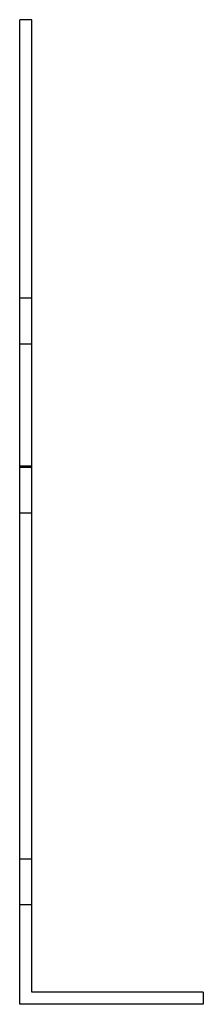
# Model space of a CAD drawing. Header units: millimetres. Extents: x -30 to 30, y -161 to 161.
import ezdxf

# ---------------------------------------------------------------- set-up
doc = ezdxf.new("R2010")
doc.units = ezdxf.units.MM
doc.layers.add('HIDDEN', color=7, linetype='Continuous')
doc.layers.add('THICK', color=7, linetype='Continuous')

msp = doc.modelspace()

# ---------------------------------------------------------------- linework, layer by layer
at = {"layer": 'HIDDEN'}
for p, q in [((-30, 161), (-30, 161)), ((-30, 161), (-30, 161)), ((-26, 161), (-26, 161)), ((-26, 161), (-26, 161)), ((-26, 69.92), (-30, 69.92)), ((-26, 69.92), (-30, 69.92)), ((-26, 54.92), (-30, 54.92)), ((-26, 54.92), (-30, 54.92)), ((-26, 15), (-30, 15)), ((-26, 14.6), (-30, 14.6)), ((-26, 14.6), (-30, 14.6)), ((-26, -0.4), (-30, -0.4)), ((-26, -0.4), (-30, -0.4)), ((-26, -113.5), (-30, -113.5)), ((-26, -113.5), (-30, -113.5)), ((-26, -113.5), (-30, -113.5)), ((-26, -113.5), (-30, -113.5)), ((-26, -128.5), (-30, -128.5)), ((-26, -128.5), (-30, -128.5)), ((-26, -128.5), (-30, -128.5)), ((-26, -128.5), (-30, -128.5)), ((-26, -157), (-26, -157)), ((30, -157), (30, -157)), ((-30, -161), (-30, -161)), ((30, -161), (30, -161))]:
    msp.add_line(p, q, dxfattribs=at)
at = {"layer": 'THICK'}
for p, q in [((-26, 161), (-30, 161)), ((-30, -161), (-30, 161)), ((-26, -157), (-26, 161)), ((30, -157), (-26, -157)), ((30, -157), (30, -161)), ((30, -161), (-30, -161))]:
    msp.add_line(p, q, dxfattribs=at)

doc.saveas('drawing.dxf')
